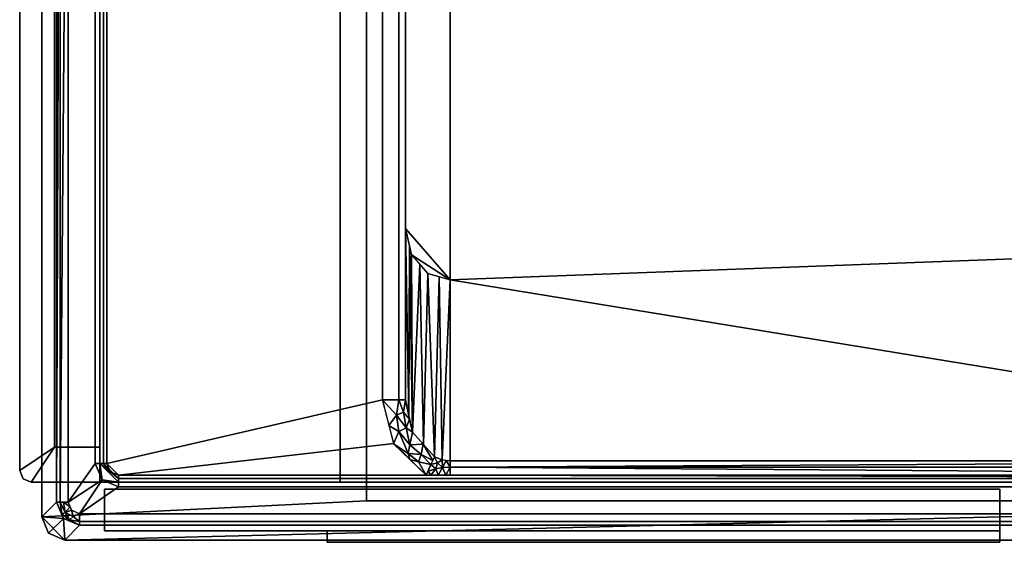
# Model space of a CAD drawing. Header units: millimetres. Extents: x -424 to 424, y -238 to 213.
# Tile 1 of 7: x -424 to 0, y -238 to -13. Entities that reach past the tile are written whole.
import ezdxf

# ---------------------------------------------------------------- set-up
doc = ezdxf.new("R2010")
doc.units = ezdxf.units.MM
doc.layers.add('P-SANR-FIXT', color=6, linetype='Continuous', lineweight=30)

msp = doc.modelspace()

# ---------------------------------------------------------------- meshes
at = {"layer": 'P-SANR-FIXT'}
mesh = msp.add_polyface(dxfattribs=at)
corners = [(-419.5, 212.5, 545), (-423.04, 211.04, 545), (-424.5, 207.5, 545), (-424.5, -207.5, 545), (-423.04, -211.04, 545), (-419.5, -212.5, 545), (-390, -212.5, 545), (-390, -197.5, 545), (-409.5, -197.5, 545), (-409.5, 197.5, 545), (-390, 197.5, 545), (-390, 212.5, 545)]
mesh.append_faces([[corners[k] for k in face] for face in [(9, 2, 3, 8)]], dxfattribs={"vtx0": -1, "vtx2": -1})
mesh.append_faces([[corners[k] for k in face] for face in [(6, 7, 8, 5)]], dxfattribs={"vtx2": -1})
mesh.append_faces([[corners[k] for k in face] for face in [(0, 1, 2, 9), (3, 4, 5, 8)]], dxfattribs={"vtx2": -1, "vtx3": -1})
mesh.append_faces([[corners[k] for k in face] for face in [(9, 10, 11, 0)]], dxfattribs={"vtx3": -1})
mesh = msp.add_polyface(dxfattribs=at)
corners = [(-424.5, 207.5, 520), (-423.04, 211.04, 520), (-419.5, 212.5, 520), (-390, 212.5, 520), (-390, 197.5, 520), (-409.5, 197.5, 520), (-409.5, -197.5, 520), (-390, -197.5, 520), (-390, -212.5, 520), (-419.5, -212.5, 520), (-423.04, -211.04, 520), (-424.5, -207.5, 520)]
mesh.append_faces([[corners[k] for k in face] for face in [(11, 0, 5, 6)]], dxfattribs={"vtx1": -1, "vtx3": -1})
mesh.append_faces([[corners[k] for k in face] for face in [(3, 4, 5, 2)]], dxfattribs={"vtx2": -1})
mesh.append_faces([[corners[k] for k in face] for face in [(0, 1, 2, 5), (9, 10, 11, 6)]], dxfattribs={"vtx2": -1, "vtx3": -1})
mesh.append_faces([[corners[k] for k in face] for face in [(6, 7, 8, 9)]], dxfattribs={"vtx3": -1})
mesh = msp.add_polyface(dxfattribs=at)
corners = [(-405.06, -237.5, 550), (-412.09, -234.59, 550), (-415, -227.56, 550), (-415, 202.5, 550), (-412.05, 209.57, 550), (-404.94, 212.5, 550), (404.94, 212.5, 550), (412.05, 209.57, 550), (415, 202.5, 550), (415, -227.56, 550), (412.09, -234.59, 550), (405.06, -237.5, 550), (275, -209.51, 550), (291.11, -209.51, 550), (291.11, -167.74, 550), (275, -167.74, 550), (275, 109.36, 550), (-275, 109.36, 550), (-275, -220.64, 550), (275, -220.64, 550)]
mesh.append_faces([[corners[k] for k in face] for face in [(16, 14, 15), (11, 9, 10)]], dxfattribs={"vtx0": -1})
mesh.append_faces([[corners[k] for k in face] for face in [(13, 11, 19, 12)]], dxfattribs={"vtx0": -1, "vtx1": -1})
mesh.append_faces([[corners[k] for k in face] for face in [(19, 11, 0)]], dxfattribs={"vtx0": -1, "vtx2": -1})
mesh.append_faces([[corners[k] for k in face] for face in [(16, 8, 9, 14), (11, 13, 14, 9)]], dxfattribs={"vtx0": -1, "vtx2": -1, "vtx3": -1})
mesh.append_faces([[corners[k] for k in face] for face in [(1, 2, 0)]], dxfattribs={"vtx1": -1})
mesh.append_faces([[corners[k] for k in face] for face in [(18, 19, 0, 2)]], dxfattribs={"vtx1": -1, "vtx2": -1, "vtx3": -1})
mesh.append_faces([[corners[k] for k in face] for face in [(16, 17, 5, 6), (2, 3, 17, 18)]], dxfattribs={"vtx1": -1, "vtx3": -1})
mesh.append_faces([[corners[k] for k in face] for face in [(3, 4, 5, 17), (6, 7, 8, 16)]], dxfattribs={"vtx2": -1, "vtx3": -1})
mesh = msp.add_polyface(dxfattribs=at)
corners = [(-390, 212.5), (390, 212.5), (390, -212.5), (-390, -212.5)]
mesh.append_faces([[corners[k] for k in face] for face in [(2, 3, 0, 1)]])
mesh = msp.add_polyface(dxfattribs=at)
corners = [(-390, 212.5, 550), (-390, 212.5), (-390, -212.5), (-390, -212.5, 550)]
mesh.append_faces([[corners[k] for k in face] for face in [(3, 0, 1, 2)]])
mesh = msp.add_polyface(dxfattribs=at)
corners = [(282.14, 121.16, 550), (282.14, -212.5, 550), (390, -212.5, 550), (390, 212.5, 550), (-390, 212.5, 550), (-390, -212.5, 550), (-286.36, -212.5, 550), (-286.36, 121.16, 550)]
mesh.append_faces([[corners[k] for k in face] for face in [(7, 4, 5, 6)]], dxfattribs={"vtx0": -1})
mesh.append_faces([[corners[k] for k in face] for face in [(0, 3, 4, 7)]], dxfattribs={"vtx0": -1, "vtx2": -1})
mesh.append_faces([[corners[k] for k in face] for face in [(2, 3, 0, 1)]], dxfattribs={"vtx1": -1})
mesh = msp.add_polyface(dxfattribs=at)
corners = [(-424.5, 207.5, 545), (-424.5, 207.5, 520), (-424.5, -207.5, 520), (-424.5, -207.5, 545)]
mesh.append_faces([[corners[k] for k in face] for face in [(0, 1, 2, 3)]])
mesh = msp.add_polyface(dxfattribs=at)
corners = [(398.66, -226.14, 615), (402.18, -224.68, 615), (403.64, -221.16, 615), (403.64, 202.5, 615), (402.16, 206.04, 615), (398.61, 207.5, 615), (-398.61, 207.5, 615), (-402.16, 206.04, 615), (-403.64, 202.5, 615), (-403.64, -221.16, 615), (-402.18, -224.68, 615), (-398.66, -226.14, 615), (-381.9, -214.51, 615), (-388.97, -211.58, 615), (-391.9, -204.51, 615), (-391.9, 186.32, 615), (-388.97, 193.39, 615), (-381.9, 196.32, 615), (377.05, 196.32, 615), (384.12, 193.39, 615), (387.05, 186.32, 615), (387.05, -204.51, 615), (384.12, -211.58, 615), (377.05, -214.51, 615)]
mesh.append_faces([[corners[k] for k in face] for face in [(18, 5, 6, 17), (3, 20, 21, 2)]], dxfattribs={"vtx0": -1, "vtx2": -1})
mesh.append_faces([[corners[k] for k in face] for face in [(19, 20, 3), (18, 19, 5), (22, 23, 0), (21, 22, 2), (16, 17, 6), (15, 16, 8), (13, 14, 9), (12, 13, 11)]], dxfattribs={"vtx1": -1, "vtx2": -1})
mesh.append_faces([[corners[k] for k in face] for face in [(11, 0, 23, 12), (14, 15, 8, 9)]], dxfattribs={"vtx1": -1, "vtx3": -1})
mesh.append_faces([[corners[k] for k in face] for face in [(3, 4, 5, 19), (0, 1, 2, 22), (6, 7, 8, 16), (9, 10, 11, 13)]], dxfattribs={"vtx2": -1, "vtx3": -1})
mesh = msp.add_polyface(dxfattribs=at)
corners = [(-408.61, -221.16, 610.53), (-408.61, 202.5, 610.53), (-415, 202.5, 550), (-415, -227.56, 550)]
mesh.append_faces([[corners[k] for k in face] for face in [(0, 1, 2, 3)]])
mesh = msp.add_polyface(dxfattribs=at)
corners = [(-403.64, 202.5, 615), (-406.98, 202.5, 613.72), (-408.61, 202.5, 610.53), (-408.61, -221.16, 610.53), (-406.98, -221.16, 613.72), (-403.64, -221.16, 615)]
mesh.append_faces([[corners[k] for k in face] for face in [(4, 0, 1), (1, 3, 4)]], dxfattribs={"vtx0": -1, "vtx2": -1})
mesh.append_faces([[corners[k] for k in face] for face in [(5, 0, 4)]], dxfattribs={"vtx1": -1})
mesh.append_faces([[corners[k] for k in face] for face in [(1, 2, 3)]], dxfattribs={"vtx2": -1})
mesh = msp.add_polyface(dxfattribs=at)
corners = [(-409.5, -197.5, 520), (-409.5, 197.5, 520), (-409.5, 197.5, 545), (-409.5, -197.5, 545)]
mesh.append_faces([[corners[k] for k in face] for face in [(3, 0, 1, 2)]])
mesh = msp.add_polyface(dxfattribs=at)
corners = [(-391.9, -204.51, 615), (-388.37, -204.51, 613.54), (-386.9, -204.51, 610), (-386.9, 85.24, 610), (-386.9, 106.24, 610), (-386.9, 186.32, 610), (-388.37, 186.32, 613.54), (-391.9, 186.32, 615)]
mesh.append_faces([[corners[k] for k in face] for face in [(3, 6, 1, 2)]], dxfattribs={"vtx0": -1, "vtx1": -1})
mesh.append_faces([[corners[k] for k in face] for face in [(0, 1, 6, 7)]], dxfattribs={"vtx1": -1})
mesh.append_faces([[corners[k] for k in face] for face in [(4, 5, 6, 3)]], dxfattribs={"vtx2": -1})
mesh = msp.add_polyface(dxfattribs=at)
corners = [(-286.36, -212.5, 315.75), (282.14, -212.5, 315.75), (282.14, 121.16, 315.75), (-286.36, 121.16, 315.75)]
mesh.append_faces([[corners[k] for k in face] for face in [(3, 0, 1, 2)]])
mesh = msp.add_polyface(dxfattribs=at)
corners = [(-286.36, -212.5, 550), (-286.36, -212.5, 315.75), (-286.36, 121.16, 315.75), (-286.36, 121.16, 550)]
mesh.append_faces([[corners[k] for k in face] for face in [(0, 1, 2, 3)]])
mesh = msp.add_polyface(dxfattribs=at)
corners = [(-275, -220.64, 550), (-275, 109.36, 550), (-275, 109.36, 365), (-275, -220.64, 365)]
mesh.append_faces([[corners[k] for k in face] for face in [(2, 3, 0, 1)]])
mesh = msp.add_polyface(dxfattribs=at)
corners = [(-275, -220.64, 365), (-275, 109.36, 365), (275, 109.36, 365), (275, -220.64, 365)]
mesh.append_faces([[corners[k] for k in face] for face in [(3, 0, 1, 2)]])
mesh = msp.add_polyface(dxfattribs=at)
corners = [(238.89, -107.41, 456.12), (248.51, -103.99, 455.56), (255.56, -95.35, 455.15), (258.14, -83.81, 455), (258.14, 78.99, 455), (252.5, 92.6, 455.33), (238.89, 98.24, 456.12), (-238.89, 98.24, 483.88), (-252.5, 92.6, 484.67), (-258.14, 78.99, 485), (-258.14, -103.09, 485), (-255.56, -114.44, 484.85), (-248.51, -122.55, 484.44), (-238.89, -125.25, 483.88)]
mesh.append_faces([[corners[k] for k in face] for face in [(9, 7, 8)]], dxfattribs={"vtx0": -1})
mesh.append_faces([[corners[k] for k in face] for face in [(3, 0, 2)]], dxfattribs={"vtx0": -1, "vtx1": -1})
mesh.append_faces([[corners[k] for k in face] for face in [(0, 6, 7, 13)]], dxfattribs={"vtx0": -1, "vtx2": -1})
mesh.append_faces([[corners[k] for k in face] for face in [(7, 9, 10, 13)]], dxfattribs={"vtx0": -1, "vtx2": -1, "vtx3": -1})
mesh.append_faces([[corners[k] for k in face] for face in [(10, 11, 13)]], dxfattribs={"vtx1": -1, "vtx2": -1})
mesh.append_faces([[corners[k] for k in face] for face in [(3, 4, 6, 0)]], dxfattribs={"vtx1": -1, "vtx2": -1, "vtx3": -1})
mesh.append_faces([[corners[k] for k in face] for face in [(0, 1, 2), (4, 5, 6), (11, 12, 13)]], dxfattribs={"vtx2": -1})
mesh = msp.add_polyface(dxfattribs=at)
corners = [(-267.46, 85.24, 610), (-386.9, 85.24, 610), (-386.9, -204.51, 610), (-385.44, -208.05, 610), (-381.9, -209.51, 610), (-249.23, -209.51, 610), (-263.16, -195.93, 610), (-268.14, -176.99, 610), (-268.14, 78.99, 610), (-267.97, 82.13, 610)]
mesh.append_faces([[corners[k] for k in face] for face in [(4, 2, 3), (1, 9, 0)]], dxfattribs={"vtx0": -1})
mesh.append_faces([[corners[k] for k in face] for face in [(1, 8, 9)]], dxfattribs={"vtx0": -1, "vtx2": -1})
mesh.append_faces([[corners[k] for k in face] for face in [(4, 6, 7, 2)]], dxfattribs={"vtx0": -1, "vtx2": -1, "vtx3": -1})
mesh.append_faces([[corners[k] for k in face] for face in [(5, 6, 4)]], dxfattribs={"vtx1": -1})
mesh.append_faces([[corners[k] for k in face] for face in [(7, 8, 1, 2)]], dxfattribs={"vtx1": -1, "vtx3": -1})
mesh = msp.add_polyface(dxfattribs=at)
corners = [(-268.14, -176.99, 610), (-261.07, -176.99, 607.07), (-258.14, -176.99, 600), (-258.14, 78.99, 600), (-261.07, 78.99, 607.07), (-268.14, 78.99, 610)]
mesh.append_faces([[corners[k] for k in face] for face in [(0, 1, 4, 5)]], dxfattribs={"vtx1": -1})
mesh.append_faces([[corners[k] for k in face] for face in [(2, 3, 4, 1)]], dxfattribs={"vtx2": -1})
mesh = msp.add_polyface(dxfattribs=at)
corners = [(-258.14, 78.99, 600), (-258.14, -176.99, 600), (-258.14, -103.09, 485), (-258.14, 78.99, 485)]
mesh.append_faces([[corners[k] for k in face] for face in [(2, 3, 0, 1)]])
mesh = msp.add_polyface(dxfattribs=at)
corners = [(-258.14, -176.99, 600), (-255.19, -190.95, 602.8), (-245.7, -201.64, 605.06), (-242.4, -202.9, 605.31), (-238.89, -203.35, 605.41), (-238.89, -125.25, 483.88), (-248.51, -122.55, 484.44), (-255.56, -114.44, 484.85), (-258.14, -103.09, 485), (-256.44, -110.54, 484.9), (-256.66, -183.97, 601.4), (-250.44, -196.3, 603.93), (-252.03, -118.49, 484.65), (-243.7, -123.9, 484.16)]
mesh.append_faces([[corners[k] for k in face] for face in [(5, 3, 4)]], dxfattribs={"vtx0": -1})
mesh.append_faces([[corners[k] for k in face] for face in [(3, 13, 2), (6, 2, 13), (11, 12, 1)]], dxfattribs={"vtx0": -1, "vtx1": -1})
mesh.append_faces([[corners[k] for k in face] for face in [(3, 5, 13), (10, 9, 8)]], dxfattribs={"vtx0": -1, "vtx2": -1})
mesh.append_faces([[corners[k] for k in face] for face in [(11, 2, 6), (10, 1, 9), (6, 12, 11), (7, 9, 1), (12, 7, 1)]], dxfattribs={"vtx1": -1, "vtx2": -1})
mesh.append_faces([[corners[k] for k in face] for face in [(8, 0, 10)]], dxfattribs={"vtx2": -1})
mesh = msp.add_polyface(dxfattribs=at)
corners = [(-238.89, -203.35, 605.41), (238.89, -203.35, 605.41), (238.89, -107.41, 456.12), (-238.89, -125.25, 483.88)]
mesh.append_faces([[corners[k] for k in face] for face in [(2, 3, 1), (0, 1, 3)]], dxfattribs={"vtx1": -1})
mesh = msp.add_polyface(dxfattribs=at)
corners = [(-249.23, -209.51, 610), (-247.19, -204.98, 608.68), (-245.7, -201.64, 605.06), (-255.19, -191, 602.87), (-258.14, -176.99, 600), (-261.07, -176.99, 607.07), (-268.14, -176.99, 610), (-263.36, -196.03, 610), (-250.62, -196.12, 603.92), (-256.32, -196.44, 608.2), (-265.36, -188.06, 610), (-261.01, -190.66, 608.95), (-256.37, -185.41, 601.73), (-257.86, -189.08, 606.04), (-259.03, -182.35, 605), (-262.07, -183.7, 608.39), (-256.3, -202.77, 610), (-246.38, -203.17, 606.71), (-251.44, -200.54, 607.61), (-252.57, -203.77, 609.46), (-257.01, -200.11, 609.57), (-248.21, -207.24, 609.34)]
mesh.append_faces([[corners[k] for k in face] for face in [(3, 9, 8), (12, 13, 3), (17, 18, 1), (7, 11, 10), (5, 14, 4), (10, 15, 6)]], dxfattribs={"vtx0": -1, "vtx1": -1})
mesh.append_faces([[corners[k] for k in face] for face in [(3, 13, 9), (8, 18, 17), (20, 9, 11), (13, 11, 9), (15, 14, 5), (20, 19, 18), (14, 13, 12), (13, 14, 15), (11, 13, 15), (15, 10, 11), (9, 20, 18), (1, 18, 19), (9, 18, 8), (20, 16, 19), (7, 20, 11)]], dxfattribs={"vtx0": -1, "vtx1": -1, "vtx2": -1})
mesh.append_faces([[corners[k] for k in face] for face in [(19, 16, 0), (14, 12, 4), (15, 5, 6), (20, 7, 16)]], dxfattribs={"vtx0": -1, "vtx2": -1})
mesh.append_faces([[corners[k] for k in face] for face in [(21, 1, 19, 0)]], dxfattribs={"vtx1": -1, "vtx2": -1})
mesh.append_faces([[corners[k] for k in face] for face in [(17, 2, 8)]], dxfattribs={"vtx2": -1})
mesh = msp.add_polyface(dxfattribs=at)
corners = [(-390, -197.5, 520), (-409.5, -197.5, 520), (-409.5, -197.5, 545), (-390, -197.5, 545)]
mesh.append_faces([[corners[k] for k in face] for face in [(2, 3, 0, 1)]])
mesh = msp.add_polyface(dxfattribs=at)
corners = [(-390, -212.5, 520), (-390, -197.5, 520), (-390, -197.5, 545), (-390, -212.5, 545)]
mesh.append_faces([[corners[k] for k in face] for face in [(3, 0, 1, 2)]])
mesh = msp.add_polyface(dxfattribs=at)
corners = [(-249.23, -209.51, 610), (-244.06, -209.51, 609.86), (-238.89, -209.52, 609.75), (-238.89, -206.01, 608.18), (-238.89, -203.35, 605.41), (-242.4, -202.9, 605.32), (-245.7, -201.64, 605.06), (-247.19, -204.98, 608.68), (-240.76, -209.52, 609.79), (-242.22, -206.2, 608.5), (-248.45, -207.77, 609.49), (-247.25, -209.51, 609.95), (-244.38, -204.25, 607.46), (-245.1, -206.75, 609.14), (-240.64, -203.13, 605.36)]
mesh.append_faces([[corners[k] for k in face] for face in [(8, 9, 1), (7, 12, 6), (1, 13, 11)]], dxfattribs={"vtx0": -1, "vtx1": -1})
mesh.append_faces([[corners[k] for k in face] for face in [(13, 12, 7), (5, 12, 9), (10, 11, 13), (9, 8, 3), (9, 3, 14), (12, 13, 9), (1, 9, 13)]], dxfattribs={"vtx0": -1, "vtx1": -1, "vtx2": -1})
mesh.append_faces([[corners[k] for k in face] for face in [(7, 10, 13), (5, 6, 12), (14, 5, 9)]], dxfattribs={"vtx1": -1, "vtx2": -1})
mesh.append_faces([[corners[k] for k in face] for face in [(10, 0, 11), (8, 2, 3), (3, 4, 14)]], dxfattribs={"vtx2": -1})
mesh = msp.add_polyface(dxfattribs=at)
corners = [(-238.89, -209.52, 609.75), (238.89, -209.52, 609.75), (238.89, -206.01, 608.18), (238.89, -203.35, 605.41), (-238.89, -203.35, 605.41), (-238.89, -206.01, 608.18)]
mesh.append_faces([[corners[k] for k in face] for face in [(5, 3, 4)]], dxfattribs={"vtx0": -1})
mesh.append_faces([[corners[k] for k in face] for face in [(3, 5, 2)]], dxfattribs={"vtx0": -1, "vtx1": -1})
mesh.append_faces([[corners[k] for k in face] for face in [(5, 1, 2)]], dxfattribs={"vtx0": -1, "vtx2": -1})
mesh.append_faces([[corners[k] for k in face] for face in [(5, 0, 1)]], dxfattribs={"vtx2": -1})
mesh = msp.add_polyface(dxfattribs=at)
corners = [(-419.5, -212.5, 545), (-423.04, -211.04, 545), (-424.5, -207.5, 545), (-424.5, -207.5, 520), (-423.04, -211.04, 520), (-419.5, -212.5, 520)]
mesh.append_faces([[corners[k] for k in face] for face in [(0, 1, 4, 5)]], dxfattribs={"vtx1": -1})
mesh.append_faces([[corners[k] for k in face] for face in [(2, 3, 4, 1)]], dxfattribs={"vtx2": -1})
mesh = msp.add_polyface(dxfattribs=at)
corners = [(-386.9, -204.51, 610), (-388.37, -204.51, 613.54), (-391.9, -204.51, 615), (-388.97, -211.58, 615), (-381.9, -214.51, 615), (-381.9, -210.98, 613.54), (-381.9, -209.51, 610), (-385.44, -208.05, 610), (-389.92, -204.51, 614.18), (-381.9, -212.53, 614.18)]
mesh.append_faces([[corners[k] for k in face] for face in [(8, 5, 1)]], dxfattribs={"vtx0": -1, "vtx1": -1})
mesh.append_faces([[corners[k] for k in face] for face in [(7, 1, 5), (3, 9, 8)]], dxfattribs={"vtx0": -1, "vtx1": -1, "vtx2": -1})
mesh.append_faces([[corners[k] for k in face] for face in [(6, 7, 5), (2, 3, 8)]], dxfattribs={"vtx1": -1})
mesh.append_faces([[corners[k] for k in face] for face in [(9, 5, 8)]], dxfattribs={"vtx1": -1, "vtx2": -1})
mesh.append_faces([[corners[k] for k in face] for face in [(3, 4, 9), (7, 0, 1)]], dxfattribs={"vtx2": -1})
mesh = msp.add_polyface(dxfattribs=at)
corners = [(377.05, -214.51, 615), (377.05, -210.98, 613.54), (377.05, -209.51, 610), (249.23, -209.51, 610), (244.06, -209.51, 609.86), (238.89, -209.52, 609.75), (-238.89, -209.52, 609.75), (-244.06, -209.51, 609.86), (-249.23, -209.51, 610), (-381.9, -209.51, 610), (-381.9, -210.98, 613.54), (-381.9, -214.51, 615)]
mesh.append_faces([[corners[k] for k in face] for face in [(5, 3, 4)]], dxfattribs={"vtx0": -1})
mesh.append_faces([[corners[k] for k in face] for face in [(10, 1, 8, 9)]], dxfattribs={"vtx0": -1, "vtx1": -1})
mesh.append_faces([[corners[k] for k in face] for face in [(8, 3, 5, 6)]], dxfattribs={"vtx0": -1, "vtx1": -1, "vtx3": -1})
mesh.append_faces([[corners[k] for k in face] for face in [(7, 8, 6)]], dxfattribs={"vtx1": -1})
mesh.append_faces([[corners[k] for k in face] for face in [(11, 0, 1, 10)]], dxfattribs={"vtx2": -1})
mesh.append_faces([[corners[k] for k in face] for face in [(1, 2, 3, 8)]], dxfattribs={"vtx2": -1, "vtx3": -1})
mesh = msp.add_polyface(dxfattribs=at)
corners = [(-419.5, -212.5, 545), (-419.5, -212.5, 520), (-390, -212.5, 520), (-390, -212.5, 545)]
mesh.append_faces([[corners[k] for k in face] for face in [(0, 1, 2, 3)]])
mesh = msp.add_polyface(dxfattribs=at)
corners = [(282.14, -212.5, 550), (282.14, -212.5, 315.75), (-286.36, -212.5, 315.75), (-286.36, -212.5, 550), (-390, -212.5, 550), (-390, -212.5), (390, -212.5), (390, -212.5, 550)]
mesh.append_faces([[corners[k] for k in face] for face in [(1, 6, 7, 0)]], dxfattribs={"vtx0": -1})
mesh.append_faces([[corners[k] for k in face] for face in [(4, 5, 2, 3)]], dxfattribs={"vtx1": -1})
mesh.append_faces([[corners[k] for k in face] for face in [(1, 2, 5, 6)]], dxfattribs={"vtx1": -1, "vtx3": -1})
mesh = msp.add_polyface(dxfattribs=at)
corners = [(-388, -215.5, 548), (-388, -215.5, 2), (-388, -233.5, 2), (-388, -233.5, 548)]
mesh.append_faces([[corners[k] for k in face] for face in [(2, 3, 0, 1)]])
mesh = msp.add_polyface(dxfattribs=at)
corners = [(-2, -215.5, 548), (-388, -215.5, 548), (-388, -233.5, 548), (-2, -233.5, 548)]
mesh.append_faces([[corners[k] for k in face] for face in [(2, 3, 0, 1)]])
mesh = msp.add_polyface(dxfattribs=at)
corners = [(-388, -215.5, 2), (-2, -215.5, 2), (-2, -233.5, 2), (-388, -233.5, 2)]
mesh.append_faces([[corners[k] for k in face] for face in [(2, 3, 0, 1)]])
mesh = msp.add_polyface(dxfattribs=at)
corners = [(-2, -215.5, 2), (-388, -215.5, 2), (-388, -215.5, 548), (-2, -215.5, 548)]
mesh.append_faces([[corners[k] for k in face] for face in [(0, 1, 2, 3)]])
mesh = msp.add_polyface(dxfattribs=at)
corners = [(-2, -215.5, 2), (-2, -215.5, 548), (-2, -233.5, 548), (-2, -233.5, 2)]
mesh.append_faces([[corners[k] for k in face] for face in [(2, 3, 0, 1)]])
mesh = msp.add_polyface(dxfattribs=at)
corners = [(275, -220.64, 550), (-275, -220.64, 550), (-275, -220.64, 365), (275, -220.64, 365)]
mesh.append_faces([[corners[k] for k in face] for face in [(3, 0, 1, 2)]])
mesh = msp.add_polyface(dxfattribs=at)
corners = [(-398.66, -231.11, 610.53), (-405.68, -228.18, 610.74), (-408.61, -221.16, 610.53), (-415, -227.56, 550), (-412.09, -234.59, 550), (-405.06, -237.5, 550)]
mesh.append_faces([[corners[k] for k in face] for face in [(3, 1, 2)]], dxfattribs={"vtx0": -1})
mesh.append_faces([[corners[k] for k in face] for face in [(5, 1, 4)]], dxfattribs={"vtx0": -1, "vtx1": -1})
mesh.append_faces([[corners[k] for k in face] for face in [(1, 3, 4)]], dxfattribs={"vtx0": -1, "vtx2": -1})
mesh.append_faces([[corners[k] for k in face] for face in [(5, 0, 1)]], dxfattribs={"vtx2": -1})
mesh = msp.add_polyface(dxfattribs=at)
corners = [(-403.64, -221.16, 615), (-406.98, -221.16, 613.72), (-408.61, -221.16, 610.52), (-405.68, -228.18, 610.74), (-398.66, -231.11, 610.53), (-398.66, -229.48, 613.72), (-398.66, -226.14, 615), (-402.18, -224.68, 615), (-402.77, -223.25, 615), (-404.88, -225.65, 614.22), (-405.62, -221.16, 614.24), (-401.5, -227.42, 614.63), (-403.01, -228.83, 613.2), (-406.35, -226.26, 612.64), (-407.14, -224.67, 610.63)]
mesh.append_faces([[corners[k] for k in face] for face in [(6, 11, 5), (8, 9, 7), (1, 9, 10), (7, 11, 6), (5, 12, 4)]], dxfattribs={"vtx0": -1, "vtx1": -1})
mesh.append_faces([[corners[k] for k in face] for face in [(12, 9, 13), (7, 9, 11), (3, 12, 13), (11, 9, 12), (8, 10, 9), (5, 11, 12), (13, 9, 1)]], dxfattribs={"vtx0": -1, "vtx1": -1, "vtx2": -1})
mesh.append_faces([[corners[k] for k in face] for face in [(13, 2, 14, 3)]], dxfattribs={"vtx0": -1, "vtx3": -1})
mesh.append_faces([[corners[k] for k in face] for face in [(1, 2, 13), (3, 4, 12)]], dxfattribs={"vtx1": -1, "vtx2": -1})
mesh.append_faces([[corners[k] for k in face] for face in [(8, 0, 10)]], dxfattribs={"vtx2": -1})
mesh = msp.add_polyface(dxfattribs=at)
corners = [(-398.66, -226.14, 615), (-398.66, -229.48, 613.72), (-398.66, -231.11, 610.53), (398.66, -231.11, 610.53), (398.66, -229.48, 613.72), (398.66, -226.14, 615)]
mesh.append_faces([[corners[k] for k in face] for face in [(4, 5, 0, 1), (1, 2, 3, 4)]], dxfattribs={"vtx3": -1})
mesh = msp.add_polyface(dxfattribs=at)
corners = [(398.66, -231.11, 610.53), (-398.66, -231.11, 610.53), (-405.06, -237.5, 550), (405.06, -237.5, 550)]
mesh.append_faces([[corners[k] for k in face] for face in [(3, 0, 1, 2)]])
mesh = msp.add_polyface(dxfattribs=at)
corners = [(-388, -233.5, 2), (-2, -233.5, 2), (-2, -233.5, 548), (-388, -233.5, 548)]
mesh.append_faces([[corners[k] for k in face] for face in [(3, 0, 1, 2)]])
mesh = msp.add_polyface(dxfattribs=at)
corners = [(-292, -233.5, 543), (-2, -233.5, 543), (-2, -238.5, 543), (-292, -238.5, 543)]
mesh.append_faces([[corners[k] for k in face] for face in [(3, 0, 1, 2)]])
mesh = msp.add_polyface(dxfattribs=at)
corners = [(-292, -233.5, 548), (-292, -233.5, 543), (-292, -238.5, 543), (-292, -238.5, 548)]
mesh.append_faces([[corners[k] for k in face] for face in [(3, 0, 1, 2)]])
mesh = msp.add_polyface(dxfattribs=at)
corners = [(-2, -233.5, 548), (-292, -233.5, 548), (-292, -238.5, 548), (-2, -238.5, 548)]
mesh.append_faces([[corners[k] for k in face] for face in [(2, 3, 0, 1)]])
mesh = msp.add_polyface(dxfattribs=at)
corners = [(-2, -233.5, 548), (-2, -233.5, 543), (-292, -233.5, 543), (-292, -233.5, 548)]
mesh.append_faces([[corners[k] for k in face] for face in [(2, 3, 0, 1)]])
mesh = msp.add_polyface(dxfattribs=at)
corners = [(-2, -233.5, 543), (-2, -233.5, 548), (-2, -238.5, 548), (-2, -238.5, 543)]
mesh.append_faces([[corners[k] for k in face] for face in [(3, 0, 1, 2)]])
mesh = msp.add_polyface(dxfattribs=at)
corners = [(-2, -238.5, 543), (-2, -238.5, 548), (-292, -238.5, 548), (-292, -238.5, 543)]
mesh.append_faces([[corners[k] for k in face] for face in [(1, 2, 3, 0)]])

doc.saveas('drawing.dxf')
